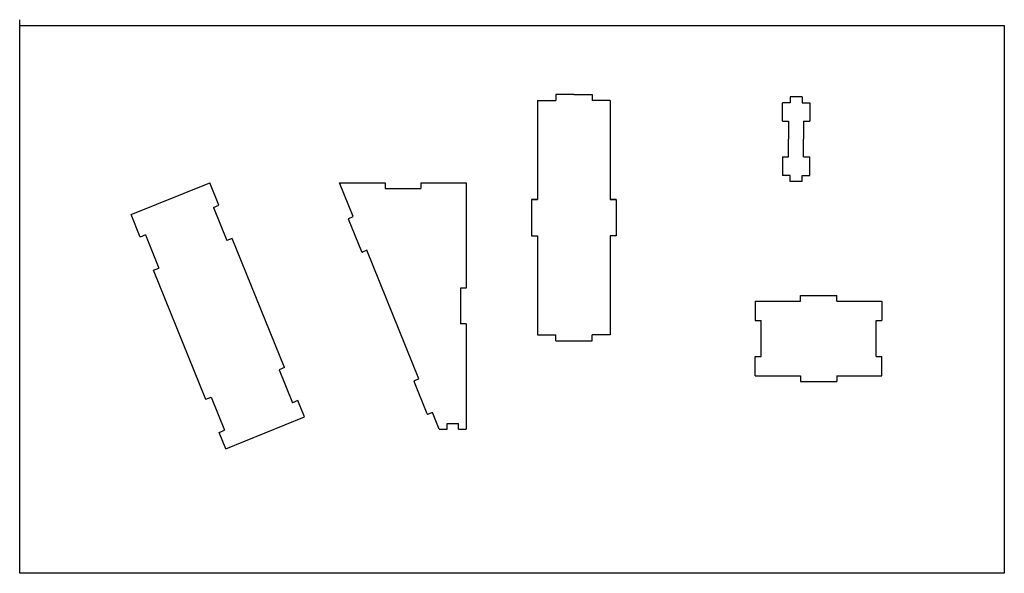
# Model space of a CAD drawing. Header units: millimetres. Extents: x 0 to 813, y 0 to 457.
import ezdxf

# ---------------------------------------------------------------- set-up
doc = ezdxf.new("R2010")
doc.units = ezdxf.units.MM
doc.layers.add('Laser Cutter Boundary', color=7, linetype='Continuous', plot=False)

msp = doc.modelspace()

# ---------------------------------------------------------------- linework, layer by layer
for p, q in [((427.49, 390.36), (427.49, 308.66)), ((427.49, 390.36), (442.49, 390.36)), ((442.49, 395.36), (442.49, 390.36)), ((472.49, 395.36), (472.49, 390.36)), ((487.49, 390.36), (472.49, 390.36)), ((487.49, 390.36), (487.49, 308.66)), ((629.76, 388.53), (629.76, 388.53)), ((629.76, 373.28), (629.76, 388.53)), ((647.15, 388.57), (647.15, 388.53)), ((652.15, 388.57), (652.15, 373.28)), ((629.76, 373.28), (634.76, 373.28)), ((647.15, 373.28), (647.15, 358.53)), ((647.15, 373.28), (652.15, 373.28)), ((647.15, 343.85), (647.15, 358.6)), ((629.76, 343.85), (629.76, 328.6)), ((629.76, 343.85), (634.76, 343.85)), ((647.15, 343.85), (652.15, 343.85)), ((652.15, 328.56), (652.15, 343.85)), ((629.76, 328.6), (629.76, 328.6)), ((647.15, 328.56), (647.15, 328.6)), ((92.03, 296.22), (156.93, 322.44)), ((164.42, 303.9), (156.93, 322.44)), ((275.38, 294.58), (264.13, 322.44)), ((368.7, 322.44), (368.7, 235.49)), ((160.02, 302.12), (164.42, 303.9)), ((422.49, 308.66), (422.49, 278.66)), ((422.49, 308.66), (427.49, 308.66)), ((427.49, 308.66), (422.49, 308.66)), ((492.49, 308.66), (487.49, 308.66)), ((487.49, 308.66), (492.49, 308.66)), ((492.49, 308.66), (492.49, 278.66)), ((99.52, 277.67), (92.03, 296.22)), ((271.72, 293.1), (275.38, 294.58)), ((282.31, 265.57), (271.44, 292.45)), ((103.93, 279.45), (99.52, 277.67)), ((175.48, 276.54), (171.07, 274.76)), ((218.57, 169.87), (175.48, 276.54)), ((422.49, 278.66), (427.49, 278.66)), ((427.49, 278.66), (427.49, 196.96)), ((492.49, 278.66), (487.49, 278.66)), ((487.49, 278.66), (487.49, 196.96)), ((286.63, 266.74), (282.96, 265.29)), ((329.51, 160.6), (286.63, 266.74)), ((110.57, 250.32), (114.98, 252.1)), ((153.67, 143.65), (110.57, 250.32)), ((363.95, 235.49), (363.95, 205.99)), ((368.7, 235.49), (363.95, 235.49)), ((368.7, 205.99), (363.95, 205.99)), ((368.7, 205.99), (368.7, 119.04)), ((427.49, 196.96), (442.49, 196.96)), ((442.49, 191.96), (442.49, 196.96)), ((472.49, 191.96), (472.49, 196.96)), ((487.49, 196.96), (472.49, 196.96)), ((218.55, 169.94), (214.14, 168.16)), ((336.44, 131.58), (325.58, 158.47)), ((325.85, 159.12), (329.51, 160.6)), ((153.64, 143.71), (158.05, 145.49)), ((229.6, 142.58), (225.19, 140.8)), ((235.03, 129.14), (229.6, 142.58)), ((340.75, 132.78), (337.09, 131.3)), ((346.31, 119.04), (340.75, 132.78)), ((170.13, 102.92), (235.03, 129.14)), ((164.7, 116.36), (169.1, 118.14)), ((170.13, 102.92), (164.7, 116.36))]:
    msp.add_line(p, q)
at = {"linetype": 'Continuous'}
for p, q in [((457.49, 395.36), (442.49, 395.36)), ((457.49, 395.36), (472.49, 395.36)), ((645.95, 393.57), (635.95, 393.53)), ((635.95, 393.53), (635.95, 388.53)), ((645.95, 393.57), (645.95, 388.57)), ((635.95, 388.53), (629.76, 388.53)), ((645.95, 388.57), (652.15, 388.57)), ((645.95, 388.53), (652.15, 388.53)), ((634.76, 373.28), (634.76, 358.53)), ((634.76, 343.85), (634.76, 358.6)), ((635.95, 328.6), (629.76, 328.6)), ((635.95, 323.6), (635.95, 328.6)), ((645.95, 328.6), (652.15, 328.6)), ((645.95, 323.56), (645.95, 328.56)), ((645.95, 328.56), (652.15, 328.56)), ((264.13, 322.44), (301.66, 322.44)), ((301.66, 322.44), (301.66, 317.69)), ((301.66, 317.69), (331.16, 317.69)), ((331.16, 322.44), (368.7, 322.44)), ((331.16, 322.44), (331.16, 317.69)), ((645.95, 323.56), (635.95, 323.6)), ((160.02, 302.12), (171.07, 274.76)), ((103.93, 279.45), (114.98, 252.1)), ((644.49, 229.41), (674.49, 229.41)), ((644.49, 224.66), (644.49, 229.41)), ((674.49, 224.66), (674.49, 229.41)), ((607.21, 224.66), (644.49, 224.66)), ((607.21, 224.66), (607.21, 208.66)), ((674.49, 224.66), (711.78, 224.66)), ((711.78, 224.66), (711.78, 208.66)), ((607.21, 208.66), (611.96, 208.66)), ((607.21, 208.66), (611.96, 208.66)), ((611.96, 179.16), (611.96, 208.66)), ((707.03, 179.16), (707.03, 208.66)), ((707.03, 208.66), (711.78, 208.66)), ((707.03, 208.66), (711.78, 208.66)), ((442.49, 191.96), (472.49, 191.96)), ((607.21, 163.16), (607.21, 179.16)), ((607.21, 179.16), (611.96, 179.16)), ((707.03, 179.16), (711.78, 179.16)), ((711.78, 163.16), (711.78, 179.16)), ((214.14, 168.16), (225.19, 140.8)), ((607.21, 163.16), (644.49, 163.16)), ((644.49, 163.16), (644.49, 158.41)), ((674.49, 163.16), (711.78, 163.16)), ((674.49, 163.16), (674.49, 158.41)), ((644.49, 158.41), (674.49, 158.41)), ((158.05, 145.49), (169.1, 118.14)), ((352.75, 123.79), (362.25, 123.79)), ((352.75, 119.04), (352.75, 123.79)), ((362.25, 119.04), (362.25, 123.79)), ((346.31, 119.04), (352.75, 119.04)), ((362.25, 119.04), (368.7, 119.04))]:
    msp.add_line(p, q, dxfattribs=at)
for centre, start, end in [((271.91, 292.64), 112, 202), ((282.77, 265.75), 202, 292), ((326.04, 158.65), 112, 202), ((336.9, 131.77), 202, 292)]:
    msp.add_arc(centre, 0.5, start, end)
at = {"layer": 'Laser Cutter Boundary'}
msp.add_lwpolyline([(0, 452.45), (812.8, 452.45), (812.8, 0), (0, 0), (0, 457.2)], dxfattribs=at)

doc.saveas('drawing.dxf')
